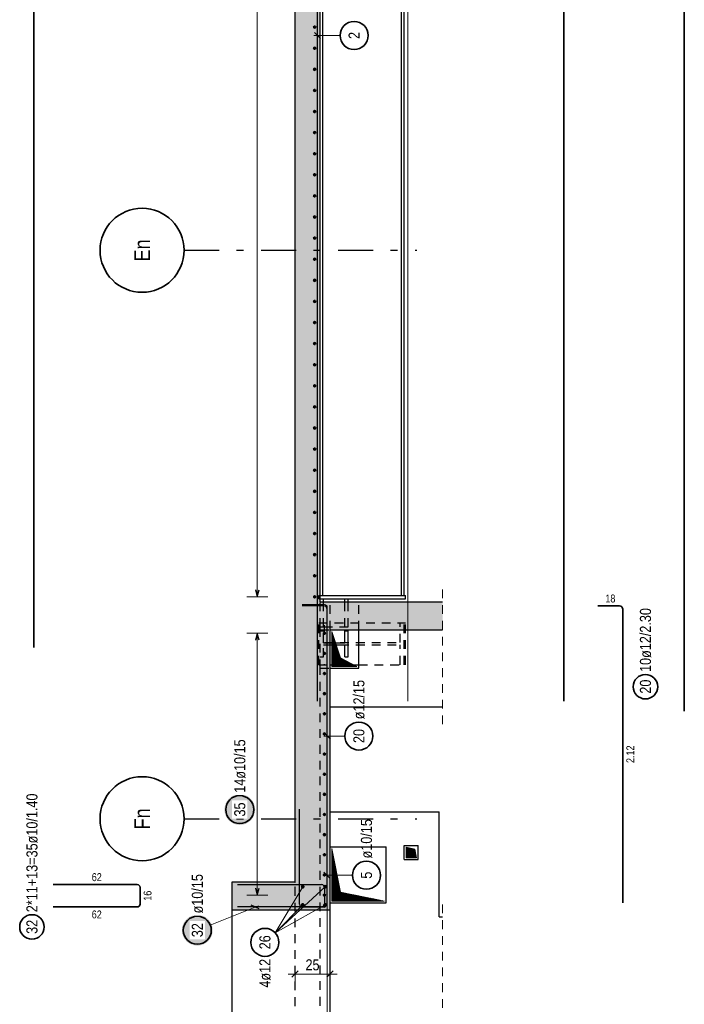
# Model space of a CAD drawing. Header units: millimetres. Extents: x -71 to 66, y -43 to 51.
# Tile 18 of 28: x 30 to 39, y 9 to 23. Entities that reach past the tile are written whole.
import ezdxf
from ezdxf.enums import TextEntityAlignment as Align

# ---------------------------------------------------------------- set-up
doc = ezdxf.new("R2010")
doc.units = ezdxf.units.MM
doc.linetypes.add('DASHDOTX2', pattern=[2, 1, -0.5, 0, -0.5])
doc.linetypes.add('HIDDEN', pattern=[0.375, 0.25, -0.125])
for name, color, linetype, lineweight in [('Achsen', 7, 'Continuous', 20), ('Geschnittene Kanten', 7, 'Continuous', 20), ('nplo Bewehrung', 7, 'Continuous', 20), ('Schraffuren', 7, 'Continuous', 20)]:
    doc.layers.add(name, color=color, linetype=linetype, lineweight=lineweight)
doc.styles.add('Arial Narrow', font='ARIALN.TTF')
doc.dimstyles.new('Arch_Strakon_dimstyle', dxfattribs={"dimtxt": 15.75, "dimasz": 1, "dimexe": 1.25, "dimexo": 0.0625, "dimgap": 1, "dimtad": 0, "dimdec": 3, "dimzin": 12, "dimdsep": 46, "dimtxsty": 'Arial Narrow', "dimblk": 'Arrowhead_Tick', "dimsah": 1, "dimcen": 0, "dimse1": 1, "dimse2": 1, "dimclrd": 6, "dimclrt": 2, "dimazin": 0, "dimtfac": 1, "dimtdec": 4, "dimtmove": 0, "dimatfit": 3, "dimldrblk": 'NONE', "dimfxl": 1, "dimtvp": 1, "dimtolj": 1, "dimtzin": 0, "dimlwd": 13, "dimarcsym": 2})
pattern_1 = [(45, (0, 0), (-0.00367695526, 0.00367695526), [])]

# ---------------------------------------------------------------- blocks, each defined once
blk = doc.blocks.new('Arrowhead_Tick')
at = {"color": 0, "linetype": 'Continuous', "lineweight": -2, "ltscale": 0.5}
for p, q in [((0, 20), (0, -10)), ((-1, 0), (0, 0)), ((10, 0), (0, 0))]:
    blk.add_line(p, q, dxfattribs=at)
at = {"color": 2, "linetype": 'Continuous', "lineweight": 35, "ltscale": 0.5}
blk.add_line((4.4, 4.4), (-4.4, -4.4), dxfattribs=at)
blk = doc.blocks.new('*D11')
at = {"layer": 'Achsen', "color": 6, "linetype": 'Continuous', "lineweight": 13}
blk.add_line((33.699, 9.65), (34.179, 9.65), dxfattribs=at)
at = {"layer": 'Defpoints', "color": 0}
for p in [(33.689, 10.967), (34.189, 10.567), (34.189, 9.65)]:
    blk.add_point(p, dxfattribs=at)
at = {"layer": 'Achsen', "color": 6, "lineweight": 13, "xscale": 0.01, "yscale": 0.01, "zscale": 0.01}
blk.add_blockref('Arrowhead_Tick', (34.189, 9.65), dxfattribs=at)
at = {"layer": 'Achsen', "color": 6, "lineweight": 13, "xscale": 0.01, "yscale": 0.01, "zscale": 0.01, "rotation": 180}
blk.add_blockref('Arrowhead_Tick', (33.689, 9.65), dxfattribs=at)
at = {"layer": 'Achsen', "color": 2, "lineweight": -2, "insert": (33.939, 9.78), "char_height": 0.1575, "attachment_point": 5, "style": 'Arial Narrow'}
blk.add_mtext('\\A1;25', dxfattribs=at)
blk = doc.blocks.new('_None')

msp = doc.modelspace()

# ---------------------------------------------------------------- hatches: boundary and pattern name
at = {"lineweight": 25, "true_color": 0xffffff}
msp.add_hatch(color=7, dxfattribs=at).paths.add_polyline_path([(32.513521, 10.275162), (32.513387, 10.28284), (32.512985, 10.290509), (32.512316, 10.298159), (32.51138, 10.305781), (32.510178, 10.313365), (32.508713, 10.320903), (32.506986, 10.328385), (32.504998, 10.335803), (32.502753, 10.343146), (32.500253, 10.350407), (32.497501, 10.357576), (32.494501, 10.364644), (32.491255, 10.371604), (32.487769, 10.378446), (32.484046, 10.385162), (32.480091, 10.391745), (32.475909, 10.398185), (32.471504, 10.404475), (32.466883, 10.410608), (32.462051, 10.416576), (32.457013, 10.422371), (32.451775, 10.427987), (32.446346, 10.433417), (32.440729, 10.438654), (32.434934, 10.443692), (32.428966, 10.448525), (32.422833, 10.453146), (32.416543, 10.457551), (32.410103, 10.461733), (32.403521, 10.465688), (32.396804, 10.469411), (32.389962, 10.472897), (32.383003, 10.476142), (32.375934, 10.479143), (32.368765, 10.481895), (32.361504, 10.484395), (32.354161, 10.48664), (32.346744, 10.488627), (32.339261, 10.490355), (32.331723, 10.49182), (32.324139, 10.493021), (32.316517, 10.493957), (32.308867, 10.494627), (32.301199, 10.495028), (32.293521, 10.495162), (32.285843, 10.495028), (32.278174, 10.494627), (32.270524, 10.493957), (32.262903, 10.493021), (32.255318, 10.49182), (32.24778, 10.490355), (32.240298, 10.488627), (32.232881, 10.48664), (32.225537, 10.484395), (32.218276, 10.481895), (32.211107, 10.479143), (32.204039, 10.476142), (32.197079, 10.472897), (32.190237, 10.469411), (32.183521, 10.465688), (32.176938, 10.461733), (32.170498, 10.457551), (32.164208, 10.453146), (32.158075, 10.448525), (32.152107, 10.443692), (32.146312, 10.438654), (32.140696, 10.433417), (32.135266, 10.427987), (32.130029, 10.422371), (32.124991, 10.416576), (32.120158, 10.410608), (32.115537, 10.404475), (32.111132, 10.398185), (32.10695, 10.391745), (32.102995, 10.385162), (32.099272, 10.378446), (32.095786, 10.371604), (32.092541, 10.364644), (32.08954, 10.357576), (32.086788, 10.350407), (32.084288, 10.343146), (32.082043, 10.335803), (32.080056, 10.328385), (32.078328, 10.320903), (32.076863, 10.313365), (32.075662, 10.305781), (32.074726, 10.298159), (32.074057, 10.290509), (32.073655, 10.28284), (32.073521, 10.275162), (32.073655, 10.267485), (32.074057, 10.259816), (32.074726, 10.252166), (32.075662, 10.244544), (32.076863, 10.23696), (32.078328, 10.229422), (32.080056, 10.22194), (32.082043, 10.214522), (32.084288, 10.207179), (32.086788, 10.199918), (32.08954, 10.192749), (32.092541, 10.18568), (32.095786, 10.178721), (32.099272, 10.171879), (32.102995, 10.165162), (32.10695, 10.15858), (32.111132, 10.15214), (32.115537, 10.14585), (32.120158, 10.139717), (32.124991, 10.133749), (32.130029, 10.127954), (32.135266, 10.122338), (32.140696, 10.116908), (32.146312, 10.111671), (32.152107, 10.106633), (32.158075, 10.1018), (32.164208, 10.097179), (32.170498, 10.092774), (32.176938, 10.088592), (32.183521, 10.084637), (32.190237, 10.080914), (32.197079, 10.077428), (32.204039, 10.074182), (32.211107, 10.071182), (32.218276, 10.06843), (32.225537, 10.06593), (32.232881, 10.063685), (32.240298, 10.061697), (32.24778, 10.05997), (32.255318, 10.058505), (32.262903, 10.057303), (32.270524, 10.056368), (32.278174, 10.055698), (32.285843, 10.055296), (32.293521, 10.055162), (32.301199, 10.055296), (32.308867, 10.055698), (32.316517, 10.056368), (32.324139, 10.057303), (32.331723, 10.058505), (32.339261, 10.05997), (32.346744, 10.061697), (32.354161, 10.063685), (32.361504, 10.06593), (32.368765, 10.06843), (32.375934, 10.071182), (32.383003, 10.074182), (32.389962, 10.077428), (32.396804, 10.080914), (32.403521, 10.084637), (32.410103, 10.088592), (32.416543, 10.092774), (32.422833, 10.097179), (32.428966, 10.1018), (32.434934, 10.106633), (32.440729, 10.111671), (32.446346, 10.116908), (32.451775, 10.122338), (32.457013, 10.127954), (32.462051, 10.133749), (32.466883, 10.139717), (32.471504, 10.14585), (32.475909, 10.15214), (32.480091, 10.15858), (32.484046, 10.165162), (32.487769, 10.171879), (32.491255, 10.178721), (32.494501, 10.18568), (32.497501, 10.192749), (32.500253, 10.199918), (32.502753, 10.207179), (32.504998, 10.214522), (32.506986, 10.22194), (32.508713, 10.229422), (32.510178, 10.23696), (32.51138, 10.244544), (32.512316, 10.252166), (32.512985, 10.259816)])
at = {"layer": 'Achsen', "lineweight": 13}
h = msp.add_hatch(dxfattribs=at)
h.set_pattern_fill('Mau', color=6, scale=0.01, angle=45, style=0, pattern_type=2)
h.set_pattern_definition(pattern_1)
h.paths.add_polyline_path([(34.574473, 14.042272), (34.339485, 14.167272), (34.214485, 14.542272), (34.214485, 14.042272)])
at = {"layer": 'Achsen', "lineweight": 25, "true_color": 0xffffff}
msp.add_hatch(color=7, dxfattribs=at).paths.add_polyline_path([(33.12, 11.998681), (33.119866, 12.006359), (33.119464, 12.014027), (33.118795, 12.021677), (33.117859, 12.029299), (33.116658, 12.036883), (33.115192, 12.044421), (33.113465, 12.051903), (33.111478, 12.059321), (33.109232, 12.066664), (33.106732, 12.073925), (33.10398, 12.081094), (33.10098, 12.088163), (33.097735, 12.095122), (33.094248, 12.101964), (33.090526, 12.108681), (33.086571, 12.115263), (33.082388, 12.121703), (33.077984, 12.127993), (33.073362, 12.134126), (33.06853, 12.140094), (33.063492, 12.145889), (33.058255, 12.151506), (33.052825, 12.156935), (33.047209, 12.162173), (33.041413, 12.16721), (33.035446, 12.172043), (33.029313, 12.176664), (33.023022, 12.181069), (33.016582, 12.185251), (33.01, 12.189206), (33.003284, 12.192929), (32.996442, 12.196415), (32.989482, 12.199661), (32.982413, 12.202661), (32.975244, 12.205413), (32.967984, 12.207913), (32.96064, 12.210158), (32.953223, 12.212146), (32.945741, 12.213873), (32.938203, 12.215338), (32.930618, 12.21654), (32.922996, 12.217475), (32.915346, 12.218145), (32.907678, 12.218547), (32.9, 12.218681), (32.892322, 12.218547), (32.884654, 12.218145), (32.877004, 12.217475), (32.869382, 12.21654), (32.861797, 12.215338), (32.854259, 12.213873), (32.846777, 12.212146), (32.83936, 12.210158), (32.832016, 12.207913), (32.824756, 12.205413), (32.817587, 12.202661), (32.810518, 12.199661), (32.803558, 12.196415), (32.796716, 12.192929), (32.79, 12.189206), (32.783418, 12.185251), (32.776978, 12.181069), (32.770687, 12.176664), (32.764554, 12.172043), (32.758587, 12.16721), (32.752791, 12.162173), (32.747175, 12.156935), (32.741745, 12.151506), (32.736508, 12.145889), (32.73147, 12.140094), (32.726638, 12.134126), (32.722016, 12.127993), (32.717612, 12.121703), (32.713429, 12.115263), (32.709474, 12.108681), (32.705752, 12.101964), (32.702265, 12.095122), (32.69902, 12.088163), (32.69602, 12.081094), (32.693268, 12.073925), (32.690768, 12.066664), (32.688522, 12.059321), (32.686535, 12.051903), (32.684808, 12.044421), (32.683342, 12.036883), (32.682141, 12.029299), (32.681205, 12.021677), (32.680536, 12.014027), (32.680134, 12.006359), (32.68, 11.998681), (32.680134, 11.991003), (32.680536, 11.983334), (32.681205, 11.975684), (32.682141, 11.968063), (32.683342, 11.960478), (32.684808, 11.95294), (32.686535, 11.945458), (32.688522, 11.93804), (32.690768, 11.930697), (32.693268, 11.923436), (32.69602, 11.916267), (32.69902, 11.909199), (32.702265, 11.902239), (32.705752, 11.895397), (32.709474, 11.888681), (32.713429, 11.882098), (32.717612, 11.875658), (32.722016, 11.869368), (32.726638, 11.863235), (32.73147, 11.857267), (32.736508, 11.851472), (32.741745, 11.845856), (32.747175, 11.840426), (32.752791, 11.835189), (32.758587, 11.830151), (32.764554, 11.825318), (32.770687, 11.820697), (32.776978, 11.816292), (32.783418, 11.81211), (32.79, 11.808155), (32.796716, 11.804432), (32.803558, 11.800946), (32.810518, 11.797701), (32.817587, 11.7947), (32.824756, 11.791948), (32.832016, 11.789448), (32.83936, 11.787203), (32.846777, 11.785216), (32.854259, 11.783488), (32.861797, 11.782023), (32.869382, 11.780822), (32.877004, 11.779886), (32.884654, 11.779217), (32.892322, 11.778815), (32.9, 11.778681), (32.907678, 11.778815), (32.915346, 11.779217), (32.922996, 11.779886), (32.930618, 11.780822), (32.938203, 11.782023), (32.945741, 11.783488), (32.953223, 11.785216), (32.96064, 11.787203), (32.967984, 11.789448), (32.975244, 11.791948), (32.982413, 11.7947), (32.989482, 11.797701), (32.996442, 11.800946), (33.003284, 11.804432), (33.01, 11.808155), (33.016582, 11.81211), (33.023022, 11.816292), (33.029313, 11.820697), (33.035446, 11.825318), (33.041413, 11.830151), (33.047209, 11.835189), (33.052825, 11.840426), (33.058255, 11.845856), (33.063492, 11.851472), (33.06853, 11.857267), (33.073362, 11.863235), (33.077984, 11.869368), (33.082388, 11.875658), (33.086571, 11.882098), (33.090526, 11.888681), (33.094248, 11.895397), (33.097735, 11.902239), (33.10098, 11.909199), (33.10398, 11.916267), (33.106732, 11.923436), (33.109232, 11.930697), (33.111478, 11.93804), (33.113465, 11.945458), (33.115192, 11.95294), (33.116658, 11.960478), (33.117859, 11.968063), (33.118795, 11.975684), (33.119464, 11.983334)])
at = {"layer": 'Achsen', "lineweight": 13}
h = msp.add_hatch(dxfattribs=at)
h.set_pattern_fill('Mau', color=6, scale=0.01, angle=45, style=0, pattern_type=2)
h.set_pattern_definition(pattern_1)
h.paths.add_polyline_path([(34.964473, 10.692536), (34.339485, 10.817536), (34.214485, 11.442536), (34.214485, 10.692536)])
h = msp.add_hatch(dxfattribs=at)
h.set_pattern_fill('Mau', color=6, scale=0.01, angle=45, style=0, pattern_type=2)
h.set_pattern_definition(pattern_1)
h.paths.add_polyline_path([(35.424473, 11.309431), (35.399473, 11.434431), (35.274473, 11.459431), (35.274473, 11.309431)])
at = {"layer": 'Schraffuren', "lineweight": 13, "true_color": 0xd7ffd7}
for points in [[(33.689485, 10.567224), (34.189485, 10.567224), (34.189485, 14.967272), (34.049485, 14.967272), (34.049485, 37.387231), (33.689485, 37.387231)], [(34.189485, 14.567272), (35.798066, 14.567272), (35.798066, 14.967272), (34.189485, 14.967272)], [(32.789485, 10.567224), (33.689485, 10.567224), (33.689485, 10.967224), (32.789485, 10.967224)]]:
    msp.add_hatch(color=254, dxfattribs=at).paths.add_polyline_path(points)

# ---------------------------------------------------------------- linework, layer by layer
at = {"color": 3, "linetype": 'Continuous', "lineweight": 25}
for p, q in [((35.211485, 15.057272), (35.211485, 37.274558)), ((35.249473, 15.057272), (35.249473, 37.287224)), ((34.087485, 15.057272), (34.087485, 36.787231)), ((34.049485, 15.057272), (35.269485, 15.057272)), ((35.269485, 15.007272), (35.269485, 15.057272)), ((34.049485, 15.007272), (35.269485, 15.007272)), ((34.097485, 14.967272), (34.097485, 15.007272)), ((34.401485, 14.967272), (34.401485, 15.007272)), ((34.449485, 14.967272), (34.449485, 15.007272)), ((34.401485, 14.381772), (34.401485, 14.553272)), ((34.401485, 14.553272), (34.449485, 14.553272)), ((34.449485, 14.181272), (34.449485, 14.553272)), ((34.599473, 14.017272), (34.599473, 14.567272)), ((34.189485, 14.381772), (34.401485, 14.381772)), ((34.189485, 14.352772), (34.401485, 14.352772)), ((34.401485, 14.181272), (34.401485, 14.352772)), ((34.189485, 14.067287), (34.599473, 14.067287)), ((34.401485, 14.181272), (34.449485, 14.181272)), ((34.189485, 14.017272), (34.599473, 14.017272)), ((34.189485, 13.467237), (35.798066, 13.467237)), ((34.189485, 11.967237), (35.749473, 11.967237)), ((35.749473, 10.467237), (35.749473, 11.967237)), ((34.189485, 11.467536), (34.989473, 11.467536)), ((34.989473, 10.667536), (34.989473, 11.467536)), ((35.249473, 11.284431), (35.249473, 11.484431)), ((35.249473, 11.484431), (35.449473, 11.484431)), ((35.449473, 11.284431), (35.449473, 11.484431)), ((35.249473, 11.284431), (35.449473, 11.284431)), ((32.789485, 7.567224), (32.789485, 10.567224)), ((34.189485, 10.667536), (34.989473, 10.667536)), ((34.189485, 7.567224), (34.189485, 10.567224)), ((35.749473, 10.467237), (35.798066, 10.467237))]:
    msp.add_line(p, q, dxfattribs=at)
at = {"color": 2, "linetype": 'Continuous', "lineweight": 35, "ltscale": 0.5}
for p, q in [((29.958475, 14.313711), (29.958475, 36.973711)), ((37.528993, 13.547223), (37.528993, 36.747223)), ((39.250031, 36.603635), (39.250031, 13.403635)), ((38.324835, 14.907272), (38.012836, 14.907272)), ((38.372824, 10.667272), (38.372835, 14.859272)), ((30.236361, 10.927224), (31.436361, 10.927224)), ((31.476361, 10.887224), (31.476361, 10.647224)), ((31.436361, 10.607224), (30.236361, 10.607224))]:
    msp.add_line(p, q, dxfattribs=at)
at = {"color": 5, "linetype": 'Continuous', "lineweight": 18, "ltscale": 0.5}
for p, q in [((33.15, 36.737224), (33.15, 15.037286)), ((33, 15.037286), (33.3, 15.037286)), ((32.479086, 10.349765), (33.165876, 10.625874))]:
    msp.add_line(p, q, dxfattribs=at)
at = {"color": 5, "linetype": 'HIDDEN', "lineweight": 18, "ltscale": 0.5}
for p, q in [((35.798066, 13.217237), (35.798066, 15.217272)), ((35.798066, 3.317224), (35.798066, 10.717237))]:
    msp.add_line(p, q, dxfattribs=at)
at = {"color": 3, "linetype": 'Continuous', "lineweight": 25, "ltscale": 0.5}
for p, q in [((33.123205, 15.137286), (33.15, 15.037286)), ((33.15, 15.037286), (33.176795, 15.137286)), ((32.869485, 10.927224), (34.069485, 10.927224)), ((34.109485, 10.887224), (34.109485, 10.647224)), ((34.069485, 10.607224), (32.869485, 10.607224)), ((33.176975, 10.582704), (33.061996, 10.631743))]:
    msp.add_line(p, q, dxfattribs=at)
at = {"color": 3, "linetype": 'HIDDEN', "lineweight": 25, "ltscale": 0.5}
for p, q in [((34.029485, 15.007272), (34.029485, 15.057272)), ((34.029485, 15.057272), (34.049485, 15.057272)), ((34.029485, 15.007272), (34.049485, 15.007272)), ((34.049485, 14.607272), (34.049485, 14.967272)), ((34.097485, 14.607272), (34.097485, 14.967272)), ((34.189485, 14.567272), (34.189485, 14.967272)), ((34.401485, 14.607272), (34.401485, 14.967272)), ((34.449485, 14.607272), (34.449485, 14.967272)), ((34.599473, 14.567272), (34.599473, 14.967272)), ((34.029485, 14.067287), (34.029485, 14.667287)), ((34.029485, 14.667287), (35.269485, 14.667287)), ((34.109473, 14.507272), (34.109473, 14.667272)), ((35.189485, 14.382772), (35.189485, 14.667272)), ((35.249473, 14.067272), (35.249473, 14.667272)), ((35.269485, 14.067287), (35.269485, 14.667287)), ((34.049485, 14.567272), (34.049485, 14.607272)), ((34.049485, 14.607272), (34.097485, 14.607272)), ((34.049485, 14.017272), (34.049485, 14.567272)), ((34.049485, 14.567272), (34.189485, 14.567272)), ((34.049485, 14.553272), (34.097485, 14.553272)), ((34.097485, 14.607272), (34.401485, 14.607272)), ((34.097485, 14.381772), (34.097485, 14.553272)), ((34.401485, 14.607272), (34.449485, 14.607272)), ((34.097485, 14.381772), (34.189485, 14.381772)), ((34.097485, 14.181272), (34.097485, 14.352772)), ((34.097485, 14.352772), (34.189485, 14.352772)), ((34.109485, 14.382772), (35.189485, 14.382772)), ((34.109485, 14.351772), (35.189485, 14.351772)), ((35.189485, 14.067272), (35.189485, 14.351772)), ((34.029485, 14.067287), (34.189485, 14.067287)), ((34.049485, 14.181272), (34.097485, 14.181272)), ((34.109473, 14.067272), (34.109473, 14.077272)), ((34.599473, 14.067287), (35.269485, 14.067287)), ((34.049485, 3.571952), (34.049485, 14.017272)), ((34.049485, 14.017272), (34.189485, 14.017272)), ((33.689485, 7.167224), (33.689485, 10.967224))]:
    msp.add_line(p, q, dxfattribs=at)
at = {"color": 4, "linetype": 'Continuous', "lineweight": 50, "ltscale": 0.5}
for centre, radius in [((33.969485, 23.174763), 0.01), ((33.969485, 23.174763), 0.01), ((33.969485, 23.174763), 0.009), ((33.969485, 23.174763), 0.007), ((33.969485, 23.174763), 0.005), ((33.969485, 23.174763), 0.003), ((33.969485, 23.174763), 0.001), ((33.969485, 22.873375), 0.01), ((33.969485, 22.873375), 0.01), ((33.969485, 22.873375), 0.009), ((33.969485, 22.873375), 0.007), ((33.969485, 22.873375), 0.005), ((33.969485, 22.873375), 0.003), ((33.969485, 22.873375), 0.001), ((33.969485, 22.571987), 0.01), ((33.969485, 22.571987), 0.01), ((33.969485, 22.571987), 0.009), ((33.969485, 22.571987), 0.007), ((33.969485, 22.571987), 0.005), ((33.969485, 22.571987), 0.003), ((33.969485, 22.571987), 0.001), ((33.969485, 22.270599), 0.01), ((33.969485, 22.270599), 0.01), ((33.969485, 22.270599), 0.009), ((33.969485, 22.270599), 0.007), ((33.969485, 22.270599), 0.005), ((33.969485, 22.270599), 0.003), ((33.969485, 22.270599), 0.001), ((33.969485, 21.969211), 0.01), ((33.969485, 21.969211), 0.01), ((33.969485, 21.969211), 0.009), ((33.969485, 21.969211), 0.007), ((33.969485, 21.969211), 0.005), ((33.969485, 21.969211), 0.003), ((33.969485, 21.969211), 0.001), ((33.969485, 21.667823), 0.01), ((33.969485, 21.667823), 0.01), ((33.969485, 21.667823), 0.009), ((33.969485, 21.667823), 0.007), ((33.969485, 21.667823), 0.005), ((33.969485, 21.667823), 0.003), ((33.969485, 21.667823), 0.001), ((33.969485, 21.366435), 0.01), ((33.969485, 21.366435), 0.01), ((33.969485, 21.366435), 0.009), ((33.969485, 21.366435), 0.007), ((33.969485, 21.366435), 0.005), ((33.969485, 21.366435), 0.003), ((33.969485, 21.366435), 0.001), ((33.969485, 21.065047), 0.01), ((33.969485, 21.065047), 0.01), ((33.969485, 21.065047), 0.009), ((33.969485, 21.065047), 0.007), ((33.969485, 21.065047), 0.005), ((33.969485, 21.065047), 0.003), ((33.969485, 21.065047), 0.001), ((33.969485, 20.763659), 0.01), ((33.969485, 20.763659), 0.01), ((33.969485, 20.763659), 0.009), ((33.969485, 20.763659), 0.007), ((33.969485, 20.763659), 0.005), ((33.969485, 20.763659), 0.003), ((33.969485, 20.763659), 0.001), ((33.969485, 20.462271), 0.01), ((33.969485, 20.462271), 0.01), ((33.969485, 20.462271), 0.009), ((33.969485, 20.462271), 0.007), ((33.969485, 20.462271), 0.005), ((33.969485, 20.462271), 0.003), ((33.969485, 20.462271), 0.001), ((33.969485, 20.160883), 0.01), ((33.969485, 20.160883), 0.01), ((33.969485, 20.160883), 0.009), ((33.969485, 20.160883), 0.007), ((33.969485, 20.160883), 0.005), ((33.969485, 20.160883), 0.003), ((33.969485, 20.160883), 0.001), ((33.969485, 19.859495), 0.01), ((33.969485, 19.859495), 0.01), ((33.969485, 19.859495), 0.009), ((33.969485, 19.859495), 0.007), ((33.969485, 19.859495), 0.005), ((33.969485, 19.859495), 0.003), ((33.969485, 19.859495), 0.001), ((33.969485, 19.558107), 0.01), ((33.969485, 19.558107), 0.01), ((33.969485, 19.558107), 0.009), ((33.969485, 19.558107), 0.007), ((33.969485, 19.558107), 0.005), ((33.969485, 19.558107), 0.003), ((33.969485, 19.558107), 0.001), ((33.969485, 19.256719), 0.01), ((33.969485, 19.256719), 0.01), ((33.969485, 19.256719), 0.009), ((33.969485, 19.256719), 0.007), ((33.969485, 19.256719), 0.005), ((33.969485, 19.256719), 0.003), ((33.969485, 19.256719), 0.001), ((33.969485, 18.955331), 0.01), ((33.969485, 18.955331), 0.01), ((33.969485, 18.955331), 0.009), ((33.969485, 18.955331), 0.007), ((33.969485, 18.955331), 0.005), ((33.969485, 18.955331), 0.003), ((33.969485, 18.955331), 0.001), ((33.969485, 18.653943), 0.01), ((33.969485, 18.653943), 0.01), ((33.969485, 18.653943), 0.009), ((33.969485, 18.653943), 0.007), ((33.969485, 18.653943), 0.005), ((33.969485, 18.653943), 0.003), ((33.969485, 18.653943), 0.001), ((33.969485, 18.352555), 0.01), ((33.969485, 18.352555), 0.01), ((33.969485, 18.352555), 0.009), ((33.969485, 18.352555), 0.007), ((33.969485, 18.352555), 0.005), ((33.969485, 18.352555), 0.003), ((33.969485, 18.352555), 0.001), ((33.969485, 18.051167), 0.01), ((33.969485, 18.051167), 0.01), ((33.969485, 18.051167), 0.009), ((33.969485, 18.051167), 0.007), ((33.969485, 18.051167), 0.005), ((33.969485, 18.051167), 0.003), ((33.969485, 18.051167), 0.001), ((33.969485, 17.749778), 0.01), ((33.969485, 17.749778), 0.01), ((33.969485, 17.749778), 0.009), ((33.969485, 17.749778), 0.007), ((33.969485, 17.749778), 0.005), ((33.969485, 17.749778), 0.003), ((33.969485, 17.749778), 0.001), ((33.969485, 17.44839), 0.01), ((33.969485, 17.44839), 0.01), ((33.969485, 17.44839), 0.009), ((33.969485, 17.44839), 0.007), ((33.969485, 17.44839), 0.005), ((33.969485, 17.44839), 0.003), ((33.969485, 17.44839), 0.001), ((33.969485, 17.147002), 0.01), ((33.969485, 17.147002), 0.01), ((33.969485, 17.147002), 0.009), ((33.969485, 17.147002), 0.007), ((33.969485, 17.147002), 0.005), ((33.969485, 17.147002), 0.003), ((33.969485, 17.147002), 0.001), ((33.969485, 16.845614), 0.01), ((33.969485, 16.845614), 0.01), ((33.969485, 16.845614), 0.009), ((33.969485, 16.845614), 0.007), ((33.969485, 16.845614), 0.005), ((33.969485, 16.845614), 0.003), ((33.969485, 16.845614), 0.001), ((33.969485, 16.544226), 0.01), ((33.969485, 16.544226), 0.01), ((33.969485, 16.544226), 0.009), ((33.969485, 16.544226), 0.007), ((33.969485, 16.544226), 0.005), ((33.969485, 16.544226), 0.003), ((33.969485, 16.544226), 0.001), ((33.969485, 16.242838), 0.01), ((33.969485, 16.242838), 0.01), ((33.969485, 16.242838), 0.009), ((33.969485, 16.242838), 0.007), ((33.969485, 16.242838), 0.005), ((33.969485, 16.242838), 0.003), ((33.969485, 16.242838), 0.001), ((33.969485, 15.94145), 0.01), ((33.969485, 15.94145), 0.01), ((33.969485, 15.94145), 0.009), ((33.969485, 15.94145), 0.007), ((33.969485, 15.94145), 0.005), ((33.969485, 15.94145), 0.003), ((33.969485, 15.94145), 0.001), ((33.969485, 15.640062), 0.01), ((33.969485, 15.640062), 0.01), ((33.969485, 15.640062), 0.009), ((33.969485, 15.640062), 0.007), ((33.969485, 15.640062), 0.005), ((33.969485, 15.640062), 0.003), ((33.969485, 15.640062), 0.001), ((33.969485, 15.338674), 0.01), ((33.969485, 15.338674), 0.01), ((33.969485, 15.338674), 0.009), ((33.969485, 15.338674), 0.007), ((33.969485, 15.338674), 0.005), ((33.969485, 15.338674), 0.003), ((33.969485, 15.338674), 0.001), ((33.969485, 15.037286), 0.01), ((33.969485, 15.037286), 0.01), ((33.969485, 15.037286), 0.009), ((33.969485, 15.037286), 0.007), ((33.969485, 15.037286), 0.005), ((33.969485, 15.037286), 0.003), ((33.969485, 15.037286), 0.001)]:
    msp.add_circle(centre, radius, dxfattribs=at)
at = {"color": 2, "linetype": 'Continuous', "lineweight": 35, "ltscale": 0.5}
for centre, radius in [((38.694905, 13.753664), 0.175), ((29.931123, 10.322356), 0.175), ((32.293521, 10.275162), 0.2)]:
    msp.add_circle(centre, radius, dxfattribs=at)
at = {"color": 9, "linetype": 'Continuous', "lineweight": 0}
msp.add_circle((34.189473, 10.667536), 0.00222, dxfattribs=at)
at = {"color": 2, "linetype": 'Continuous', "lineweight": 35, "ltscale": 0.5}
for centre, radius, start, end in [((38.324835, 14.859272), 0.048, 359.9998396, 90), ((31.436361, 10.887224), 0.04, 0, 90), ((31.436361, 10.647224), 0.04, 270, 0)]:
    msp.add_arc(centre, radius, start, end, dxfattribs=at)
at = {"color": 3, "linetype": 'Continuous', "lineweight": 25, "ltscale": 0.5}
for centre, start, end in [((34.069485, 10.887224), 0, 90), ((34.069485, 10.647224), 270, 0)]:
    msp.add_arc(centre, 0.04, start, end, dxfattribs=at)
at = {"layer": 'Achsen', "color": 3, "linetype": 'Continuous', "lineweight": 25, "ltscale": 0.5}
for p, q in [((34.009485, 13.547224), (34.009485, 36.747224)), ((33.965291, 23.09944), (34.053679, 23.011052)), ((34.101485, 14.907272), (33.789485, 14.907272)), ((34.149473, 10.667272), (34.149485, 14.859272)), ((33.15, 14.517269), (33.123205, 14.417269)), ((33.176795, 14.417269), (33.15, 14.517269)), ((34.105286, 13.092415), (34.193674, 13.004026)), ((33.753204, 10.645643), (33.753204, 12.005643)), ((34.143204, 12.005643), (34.143204, 10.645643)), ((34.09901, 11.105059), (34.187398, 11.01667)), ((33.123205, 10.877536), (33.15, 10.777536)), ((33.15, 10.777536), (33.176795, 10.877536)), ((34.103204, 10.605643), (33.793204, 10.605643))]:
    msp.add_line(p, q, dxfattribs=at)
at = {"layer": 'Achsen', "color": 5, "linetype": 'Continuous', "lineweight": 18, "ltscale": 0.5}
for p, q in [((34.333166, 23.055246), (33.959485, 23.055246)), ((33.3, 14.517269), (33, 14.517269)), ((33.15, 10.777536), (33.15, 14.517269)), ((34.401022, 13.04822), (34.09948, 13.048221)), ((34.509392, 11.060864), (34.093204, 11.060864)), ((34.119485, 10.897224), (33.403246, 10.240161)), ((33.799485, 10.897224), (33.403246, 10.240161)), ((33, 10.777536), (33.3, 10.777536)), ((34.119485, 10.637224), (33.403246, 10.240161)), ((33.799485, 10.637224), (33.403246, 10.240161))]:
    msp.add_line(p, q, dxfattribs=at)
at = {"layer": 'Achsen', "color": 3, "linetype": 'DASHDOTX2', "lineweight": 25, "ltscale": 0.5}
for p, q in [((32.103948, 19.987224), (35.430422, 19.987224)), ((32.103948, 11.867224), (35.430422, 11.867224))]:
    msp.add_line(p, q, dxfattribs=at)
at = {"layer": 'Achsen', "color": 9, "linetype": 'Continuous', "lineweight": 0, "ltscale": 0.5}
for p, q in [((33.789485, 14.927272), (34.109485, 14.927272)), ((34.149485, 14.887272), (34.149485, 3.611952))]:
    msp.add_line(p, q, dxfattribs=at)
at = {"layer": 'Achsen', "color": 6, "linetype": 'Continuous', "lineweight": 13}
for p, q in [((34.214485, 14.042272), (34.214485, 14.542272)), ((34.339485, 14.167272), (34.214485, 14.542272)), ((34.574473, 14.042272), (34.339485, 14.167272)), ((34.574473, 14.042272), (34.214485, 14.042272)), ((34.214485, 10.692536), (34.214485, 11.442536)), ((34.339485, 10.817536), (34.214485, 11.442536)), ((35.274473, 11.309431), (35.274473, 11.459431)), ((35.399473, 11.434431), (35.274473, 11.459431)), ((35.424473, 11.309431), (35.399473, 11.434431)), ((35.424473, 11.309431), (35.274473, 11.309431)), ((34.964473, 10.692536), (34.214485, 10.692536)), ((34.964473, 10.692536), (34.339485, 10.817536))]:
    msp.add_line(p, q, dxfattribs=at)
at = {"layer": 'Achsen', "color": 2, "linetype": 'Continuous', "lineweight": 35, "ltscale": 0.5}
for centre in [(34.533166, 23.055246), (34.601022, 13.048219), (32.9, 11.998681), (34.709392, 11.060864), (33.258872, 10.101756)]:
    msp.add_circle(centre, 0.2, dxfattribs=at)
at = {"layer": 'Achsen', "color": 9, "linetype": 'Continuous', "lineweight": 0}
for centre in [(34.049485, 22.121705), (33.689485, 13.291705), (33.689485, 10.957224), (33.689485, 10.891705)]:
    msp.add_circle(centre, 0.00222, dxfattribs=at)
at = {"layer": 'Achsen', "color": 2, "linetype": 'Continuous', "lineweight": 35}
for centre in [(31.503948, 19.987224), (31.503948, 11.867224)]:
    msp.add_circle(centre, 0.6, dxfattribs=at)
at = {"layer": 'Achsen', "color": 4, "linetype": 'Continuous', "lineweight": 50, "ltscale": 0.5}
for centre, radius in [((34.109485, 14.517269), 0.01), ((34.109485, 14.517269), 0.01), ((34.109485, 14.517269), 0.009), ((34.109485, 14.517269), 0.007), ((34.109485, 14.517269), 0.005), ((34.109485, 14.517269), 0.003), ((34.109485, 14.517269), 0.001), ((34.109485, 14.229597), 0.01), ((34.109485, 14.229597), 0.01), ((34.109485, 14.229597), 0.009), ((34.109485, 14.229597), 0.007), ((34.109485, 14.229597), 0.005), ((34.109485, 14.229597), 0.003), ((34.109485, 14.229597), 0.001), ((34.109485, 13.941926), 0.01), ((34.109485, 13.941926), 0.01), ((34.109485, 13.941926), 0.009), ((34.109485, 13.941926), 0.007), ((34.109485, 13.941926), 0.005), ((34.109485, 13.941926), 0.003), ((34.109485, 13.941926), 0.001), ((34.109485, 13.654254), 0.01), ((34.109485, 13.654254), 0.01), ((34.109485, 13.654254), 0.009), ((34.109485, 13.654254), 0.007), ((34.109485, 13.654254), 0.005), ((34.109485, 13.654254), 0.003), ((34.109485, 13.654254), 0.001), ((34.109485, 13.366582), 0.01), ((34.109485, 13.366582), 0.01), ((34.109485, 13.366582), 0.009), ((34.109485, 13.366582), 0.007), ((34.109485, 13.366582), 0.005), ((34.109485, 13.366582), 0.003), ((34.109485, 13.366582), 0.001), ((34.109485, 13.07891), 0.01), ((34.109485, 13.07891), 0.01), ((34.109485, 13.07891), 0.009), ((34.109485, 13.07891), 0.007), ((34.109485, 13.07891), 0.005), ((34.109485, 13.07891), 0.003), ((34.109485, 13.07891), 0.001), ((34.109485, 12.791238), 0.01), ((34.109485, 12.791238), 0.01), ((34.109485, 12.791238), 0.009), ((34.109485, 12.791238), 0.007), ((34.109485, 12.791238), 0.005), ((34.109485, 12.791238), 0.003), ((34.109485, 12.791238), 0.001), ((34.109485, 12.503566), 0.01), ((34.109485, 12.503566), 0.01), ((34.109485, 12.503566), 0.009), ((34.109485, 12.503566), 0.007), ((34.109485, 12.503566), 0.005), ((34.109485, 12.503566), 0.003), ((34.109485, 12.503566), 0.001), ((34.109485, 12.215895), 0.01), ((34.109485, 12.215895), 0.01), ((34.109485, 12.215895), 0.009), ((34.109485, 12.215895), 0.007), ((34.109485, 12.215895), 0.005), ((34.109485, 12.215895), 0.003), ((34.109485, 12.215895), 0.001), ((34.109485, 11.928223), 0.01), ((34.109485, 11.928223), 0.01), ((34.109485, 11.928223), 0.009), ((34.109485, 11.928223), 0.007), ((34.109485, 11.928223), 0.005), ((34.109485, 11.928223), 0.003), ((34.109485, 11.928223), 0.001), ((34.109485, 11.640551), 0.01), ((34.109485, 11.640551), 0.01), ((34.109485, 11.640551), 0.009), ((34.109485, 11.640551), 0.007), ((34.109485, 11.640551), 0.005), ((34.109485, 11.640551), 0.003), ((34.109485, 11.640551), 0.001), ((34.109485, 11.352879), 0.01), ((34.109485, 11.352879), 0.01), ((34.109485, 11.352879), 0.009), ((34.109485, 11.352879), 0.007), ((34.109485, 11.352879), 0.005), ((34.109485, 11.352879), 0.003), ((34.109485, 11.352879), 0.001), ((34.109485, 11.065207), 0.01), ((34.109485, 11.065207), 0.01), ((34.109485, 11.065207), 0.009), ((34.109485, 11.065207), 0.007), ((34.109485, 11.065207), 0.005), ((34.109485, 11.065207), 0.003), ((34.109485, 11.065207), 0.001), ((33.799485, 10.897224), 0.012), ((33.799485, 10.897224), 0.012), ((33.799485, 10.897224), 0.0108), ((33.799485, 10.897224), 0.0084), ((33.799485, 10.897224), 0.006), ((33.799485, 10.897224), 0.0036), ((33.799485, 10.897224), 0.0012), ((34.119485, 10.897224), 0.012), ((34.119485, 10.897224), 0.012), ((34.119485, 10.897224), 0.0108), ((34.119485, 10.897224), 0.0084), ((34.119485, 10.897224), 0.006), ((34.119485, 10.897224), 0.0036), ((34.119485, 10.897224), 0.0012), ((34.109485, 10.777536), 0.01), ((34.109485, 10.777536), 0.01), ((34.109485, 10.777536), 0.009), ((34.109485, 10.777536), 0.007), ((34.109485, 10.777536), 0.005), ((34.109485, 10.777536), 0.003), ((34.109485, 10.777536), 0.001), ((33.799485, 10.637224), 0.012), ((33.799485, 10.637224), 0.012), ((33.799485, 10.637224), 0.0108), ((33.799485, 10.637224), 0.0084), ((33.799485, 10.637224), 0.006), ((33.799485, 10.637224), 0.0036), ((33.799485, 10.637224), 0.0012), ((34.119485, 10.637224), 0.012), ((34.119485, 10.637224), 0.012), ((34.119485, 10.637224), 0.0108), ((34.119485, 10.637224), 0.0084), ((34.119485, 10.637224), 0.006), ((34.119485, 10.637224), 0.0036), ((34.119485, 10.637224), 0.0012)]:
    msp.add_circle(centre, radius, dxfattribs=at)
at = {"layer": 'Achsen', "color": 9, "linetype": 'Continuous', "lineweight": 0, "ltscale": 0.5}
msp.add_arc((34.109485, 14.887272), 0.04, 0, 90, dxfattribs=at)
at = {"layer": 'Achsen', "color": 3, "linetype": 'Continuous', "lineweight": 25, "ltscale": 0.5}
for centre, radius, start, end in [((34.101485, 14.859272), 0.048, 359.9998396, 90), ((33.793204, 10.645643), 0.04, 180, 270), ((34.103204, 10.645643), 0.04, 270, 0)]:
    msp.add_arc(centre, radius, start, end, dxfattribs=at)
at = {"layer": 'Geschnittene Kanten', "color": 3, "linetype": 'Continuous', "lineweight": 25}
for p, q in [((33.689485, 10.967224), (33.689485, 36.787231)), ((34.049485, 14.967272), (34.049485, 36.787224)), ((34.049485, 14.967272), (34.189485, 14.967272)), ((34.189485, 14.967272), (35.798066, 14.967272)), ((34.189485, 10.567224), (34.189485, 14.567272)), ((34.189485, 14.567272), (35.798066, 14.567272)), ((32.789485, 10.567224), (32.789485, 10.967224)), ((32.789485, 10.967224), (33.689485, 10.967224)), ((32.789485, 10.567224), (33.689485, 10.567224)), ((33.689485, 10.567224), (34.189485, 10.567224))]:
    msp.add_line(p, q, dxfattribs=at)
at = {"layer": 'nplo Bewehrung', "color": 9, "linetype": 'Continuous', "lineweight": 0, "ltscale": 0.5}
msp.add_line((35.301485, 13.547307), (35.301485, 36.747307), dxfattribs=at)

# ---------------------------------------------------------------- texts
at = {"color": 3, "lineweight": 25, "char_height": 0.1125, "attachment_point": 1, "line_spacing_factor": 0.9, "style": 'Arial Narrow'}
for s, insert in [('18', (38.121961, 15.069772)), ('62', (30.785486, 11.089724)), ('62', (30.785486, 10.557224))]:
    msp.add_mtext(s, dxfattribs=dict(at, insert=insert))
at = {"color": 2, "lineweight": 35, "char_height": 0.1575, "attachment_point": 1, "line_spacing_factor": 0.9, "style": 'Arial Narrow'}
for s, insert, rotation in [('10ø12/2.30', (38.616156, 13.963665), 89.9998396), ('20', (38.616155, 13.65444), 89.9998396), ('2*11+13=35ø10/1.40', (29.852373, 10.532356), 90), ('32', (29.852373, 10.223131), 90)]:
    msp.add_mtext(s, dxfattribs=dict(at, insert=insert, rotation=rotation))
at = {"color": 3, "lineweight": 25, "char_height": 0.1125, "attachment_point": 1, "line_spacing_factor": 0.9, "style": 'Arial Narrow'}
for s, insert, rotation in [('2.12', (38.422829, 12.663522), 89.9998396), ('16', (31.526361, 10.696349), 90)]:
    msp.add_mtext(s, dxfattribs=dict(at, insert=insert, rotation=rotation))
at = {"layer": 'Achsen', "color": 4, "lineweight": 50, "style": 'Arial Narrow'}
for s, p in [('En', (31.503948, 19.985569)), ('Fn', (31.503948, 11.865569))]:
    msp.add_text(s, height=0.225, rotation=90, dxfattribs=at).set_placement(p, align=Align.MIDDLE_CENTER)
at = {"layer": 'Achsen', "color": 2, "lineweight": 35, "char_height": 0.1575, "attachment_point": 1, "rotation": 90, "line_spacing_factor": 0.9, "style": 'Arial Narrow'}
for s, insert in [('2', (34.454416, 23.005633)), ('ø12/15', (34.522272, 13.288219)), ('20', (34.522272, 12.948994)), ('ø10/15', (34.630642, 11.300864)), ('5', (34.630642, 11.011252)), ('26', (33.180122, 10.002531)), ('4ø12', (33.180122, 9.455406))]:
    msp.add_mtext(s, dxfattribs=dict(at, insert=insert))

# ---------------------------------------------------------------- dimensions: what is measured, and where the dimension line sits
at = {"layer": 'Achsen', "lineweight": -2}
dim = msp.add_linear_dim(base=(34.189485, 9.65), p1=(33.689485, 10.967224), p2=(34.189485, 10.567224), text='25', dimstyle='Arch_Strakon_dimstyle', override={"dimscale": 0.01, "dimtxt": 15.75, "dimasz": 1, "dimgap": 5, "dimtad": 1, "dimjust": 0, "dimtih": 0, "dimtoh": 0, "dimdec": 3, "dimdsep": 46, "dimtxsty": 'Arial Narrow', "dimclrd": 6, "dimclrt": 2, "dimtix": 1, "dimtofl": 255, "dimtmove": 0, "dimatfit": 2, "dimfxl": 0, "dimfxlon": 0, "dimtvp": 31.746032, "dimlwd": 13}, dxfattribs=at)
dim.commit()
dim.dimension.update_dxf_attribs({"geometry": '*D11', "text_midpoint": (33.939485, 9.65), "dimtype": 160})

# ---------------------------------------------------------------- next in the draw order: texts
at = {"color": 2, "lineweight": 35, "char_height": 0.1575, "attachment_point": 1, "rotation": 90, "line_spacing_factor": 0.9, "style": 'Arial Narrow', "bg_fill": 3, "box_fill_scale": 1.2, "bg_fill_color": 256, "bg_fill_true_color": 13158600, "bg_fill_transparency": 0}
for s, insert in [('ø10/15', (32.214771, 10.515162)), ('32', (32.214771, 10.175937))]:
    msp.add_mtext(s, dxfattribs=dict(at, insert=insert))
at = {"layer": 'Achsen', "color": 2, "lineweight": 35, "char_height": 0.1575, "attachment_point": 1, "rotation": 90, "line_spacing_factor": 0.9, "style": 'Arial Narrow', "bg_fill": 3, "box_fill_scale": 1.2, "bg_fill_color": 256, "bg_fill_true_color": 13158600, "bg_fill_transparency": 0}
for s, insert in [('14ø10/15', (32.82125, 12.238681)), ('35', (32.82125, 11.899456))]:
    msp.add_mtext(s, dxfattribs=dict(at, insert=insert))

doc.saveas('drawing.dxf')
